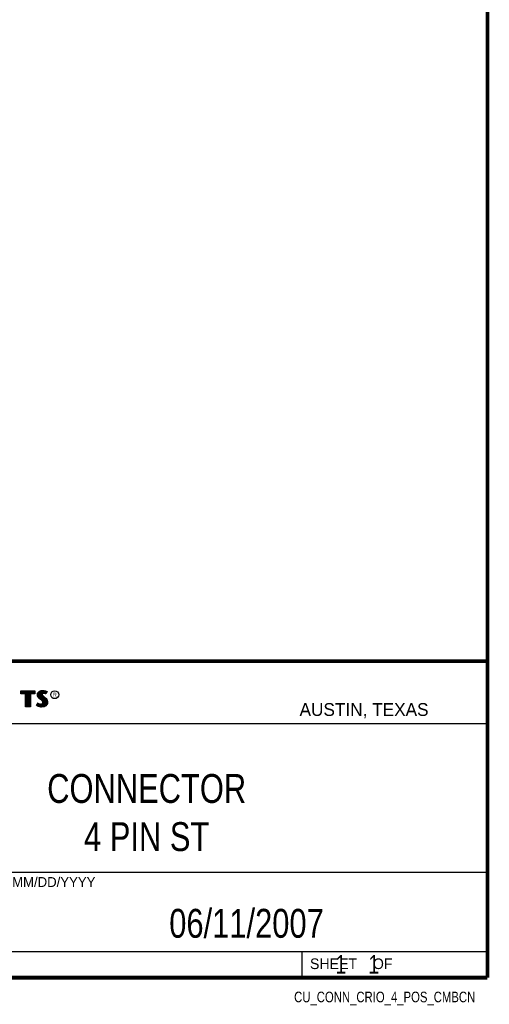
# Model space of a CAD drawing. Header units: inches. Extents: x 0.2 to 16.8, y 0.1 to 10.8.
# Tile 9 of 10: x 14.2 to 16.8, y 0.1 to 5.4. Entities that reach past the tile are written whole.
import ezdxf
from ezdxf.enums import TextEntityAlignment as Align

# ---------------------------------------------------------------- set-up
doc = ezdxf.new("R2010")
doc.units = ezdxf.units.IN
doc.header["$LTSCALE"] = 0.935
doc.header["$MEASUREMENT"] = 0
doc.layers.get('0').update_dxf_attribs({"linetype": 'CONTINUOUS'})
doc.styles.get("Standard").update_dxf_attribs({"font": 'txt', "width": 0.8})

msp = doc.modelspace()

# ---------------------------------------------------------------- linework, layer by layer
at = {"color": 2, "linetype": 'CONTINUOUS'}
for p, q in [((13.0652, 1.9695), (16.745, 1.9695)), ((16.745, 1.9695), (16.745, 0.2605)), ((14.2237, 1.8113), (14.3005, 1.8113)), ((14.2237, 1.795), (14.2237, 1.8113)), ((14.3005, 1.8113), (14.3005, 1.795)), ((14.3255, 1.8083), (14.3342, 1.8118)), ((14.3342, 1.8118), (14.3438, 1.8128)), ((14.3438, 1.8128), (14.3503, 1.8124)), ((14.3503, 1.8124), (14.3573, 1.8109)), ((14.2488, 1.795), (14.2237, 1.795)), ((14.2262, 1.8087), (14.2979, 1.8087)), ((14.2262, 1.7975), (14.2262, 1.8087)), ((14.2514, 1.7975), (14.2262, 1.7975)), ((14.2282, 1.7975), (14.2282, 1.8087)), ((14.2317, 1.7975), (14.2317, 1.8087)), ((14.2351, 1.7975), (14.2351, 1.8087)), ((14.2386, 1.7975), (14.2386, 1.8087)), ((14.2421, 1.7975), (14.2421, 1.8087)), ((14.2456, 1.7975), (14.2456, 1.8087)), ((14.2488, 1.724), (14.2488, 1.795)), ((14.249, 1.7975), (14.249, 1.8087)), ((14.2514, 1.7975), (14.2525, 1.8087)), ((14.2514, 1.7266), (14.2514, 1.7975)), ((14.256, 1.7266), (14.256, 1.8087)), ((14.2595, 1.7266), (14.2595, 1.8087)), ((14.2629, 1.7266), (14.2629, 1.8087)), ((14.2664, 1.7266), (14.2664, 1.8087)), ((14.2699, 1.7266), (14.2699, 1.8087)), ((14.2727, 1.7975), (14.2734, 1.8087)), ((14.2979, 1.7975), (14.2727, 1.7975)), ((14.2727, 1.7975), (14.2727, 1.7266)), ((14.3005, 1.795), (14.2753, 1.795)), ((14.2753, 1.795), (14.2753, 1.724)), ((14.2768, 1.7975), (14.2768, 1.8087)), ((14.2803, 1.7975), (14.2803, 1.8087)), ((14.2838, 1.7975), (14.2838, 1.8087)), ((14.2873, 1.7975), (14.2873, 1.8087)), ((14.2907, 1.7975), (14.2907, 1.8087)), ((14.2942, 1.7975), (14.2942, 1.8087)), ((14.2979, 1.8087), (14.2979, 1.7975)), ((14.3132, 1.7895), (14.3147, 1.797)), ((14.3138, 1.7838), (14.3132, 1.7895)), ((14.3158, 1.7787), (14.3138, 1.7838)), ((14.3147, 1.797), (14.3194, 1.8038)), ((14.3158, 1.7893), (14.3171, 1.796)), ((14.3163, 1.7844), (14.3158, 1.7893)), ((14.3185, 1.7748), (14.3158, 1.7787)), ((14.318, 1.7798), (14.3163, 1.7844)), ((14.3171, 1.796), (14.3212, 1.8021)), ((14.3204, 1.7764), (14.318, 1.7798)), ((14.3237, 1.7695), (14.3185, 1.7748)), ((14.3186, 1.7785), (14.3186, 1.7981)), ((14.3194, 1.8038), (14.3255, 1.8083)), ((14.3255, 1.7714), (14.3204, 1.7764)), ((14.3212, 1.8021), (14.3268, 1.8061)), ((14.322, 1.7748), (14.322, 1.8026)), ((14.3357, 1.7595), (14.3237, 1.7695)), ((14.3255, 1.7713), (14.3255, 1.8052)), ((14.3375, 1.7613), (14.3255, 1.7714)), ((14.3268, 1.8061), (14.3349, 1.8093)), ((14.329, 1.7684), (14.329, 1.807)), ((14.3325, 1.7655), (14.3325, 1.8084)), ((14.3349, 1.8093), (14.3439, 1.8103)), ((14.3396, 1.7556), (14.3357, 1.7595)), ((14.337, 1.7936), (14.3359, 1.8094)), ((14.3359, 1.7626), (14.3368, 1.7911)), ((14.337, 1.7936), (14.3368, 1.7911)), ((14.3368, 1.7911), (14.3376, 1.7874)), ((14.3387, 1.7962), (14.337, 1.7936)), ((14.3416, 1.7572), (14.3375, 1.7613)), ((14.3376, 1.7874), (14.3413, 1.7829)), ((14.3411, 1.7979), (14.3387, 1.7962)), ((14.3395, 1.7928), (14.3393, 1.7913)), ((14.3393, 1.7913), (14.3399, 1.7886)), ((14.3394, 1.7967), (14.3394, 1.8098)), ((14.3394, 1.7594), (14.3394, 1.7852)), ((14.3405, 1.7944), (14.3395, 1.7928)), ((14.3399, 1.7886), (14.3431, 1.7847)), ((14.3422, 1.7956), (14.3405, 1.7944)), ((14.3442, 1.7988), (14.3411, 1.7979)), ((14.3413, 1.7829), (14.3529, 1.7732)), ((14.3447, 1.7964), (14.3422, 1.7956)), ((14.3429, 1.7984), (14.3429, 1.8102)), ((14.3429, 1.7552), (14.3429, 1.7815)), ((14.3431, 1.7847), (14.3546, 1.7751)), ((14.3439, 1.8103), (14.3499, 1.8099)), ((14.3474, 1.7992), (14.3442, 1.7988)), ((14.3474, 1.7967), (14.3447, 1.7964)), ((14.3464, 1.7991), (14.3464, 1.8101)), ((14.3464, 1.7266), (14.3464, 1.7787)), ((14.3506, 1.799), (14.3474, 1.7992)), ((14.3503, 1.7965), (14.3474, 1.7967)), ((14.3498, 1.7991), (14.3498, 1.8099)), ((14.3498, 1.7271), (14.3498, 1.7758)), ((14.3499, 1.8099), (14.3567, 1.8085)), ((14.3548, 1.7956), (14.3503, 1.7965)), ((14.3554, 1.7981), (14.3506, 1.799)), ((14.3529, 1.7732), (14.356, 1.7701)), ((14.3533, 1.7985), (14.3533, 1.8092)), ((14.3533, 1.7293), (14.3533, 1.7728)), ((14.3546, 1.7751), (14.3578, 1.7719)), ((14.3572, 1.7949), (14.3548, 1.7956)), ((14.3583, 1.7972), (14.3554, 1.7981)), ((14.356, 1.7701), (14.359, 1.767)), ((14.3567, 1.8085), (14.3607, 1.807)), ((14.3568, 1.7976), (14.3568, 1.8084)), ((14.3568, 1.7306), (14.3568, 1.7693)), ((14.3596, 1.7934), (14.3572, 1.7949)), ((14.3573, 1.8109), (14.3617, 1.8094)), ((14.3578, 1.7719), (14.3609, 1.7686)), ((14.3586, 1.797), (14.3583, 1.7972)), ((14.3631, 1.806), (14.3586, 1.797)), ((14.359, 1.767), (14.3624, 1.7626)), ((14.3665, 1.8071), (14.3596, 1.7934)), ((14.3603, 1.8003), (14.3603, 1.8072)), ((14.3603, 1.7344), (14.3603, 1.7654)), ((14.3607, 1.807), (14.3631, 1.806)), ((14.3609, 1.7686), (14.3645, 1.764)), ((14.3617, 1.8094), (14.3665, 1.8071)), ((14.3624, 1.7626), (14.3649, 1.7576)), ((14.3645, 1.764), (14.3672, 1.7586)), ((14.3672, 1.7586), (14.3686, 1.7542)), ((14.2753, 1.724), (14.2488, 1.724)), ((14.2727, 1.7266), (14.2514, 1.7266)), ((14.3092, 1.7305), (14.317, 1.7449)), ((14.3141, 1.7272), (14.3092, 1.7305)), ((14.3125, 1.7314), (14.3178, 1.7412)), ((14.3153, 1.7295), (14.3125, 1.7314)), ((14.3189, 1.7253), (14.3141, 1.7272)), ((14.3151, 1.7296), (14.3151, 1.7361)), ((14.3197, 1.7277), (14.3153, 1.7295)), ((14.317, 1.7449), (14.3203, 1.7425)), ((14.3178, 1.7412), (14.319, 1.7404)), ((14.3186, 1.728), (14.319, 1.7404)), ((14.326, 1.7238), (14.3189, 1.7253)), ((14.319, 1.7404), (14.3226, 1.7385)), ((14.3264, 1.7263), (14.3197, 1.7277)), ((14.3203, 1.7425), (14.3236, 1.7409)), ((14.322, 1.7272), (14.322, 1.7387)), ((14.3226, 1.7385), (14.3274, 1.7369)), ((14.3236, 1.7409), (14.3279, 1.7394)), ((14.3255, 1.7264), (14.3255, 1.7376)), ((14.332, 1.7229), (14.326, 1.7238)), ((14.3322, 1.7254), (14.3264, 1.7263)), ((14.3274, 1.7369), (14.3318, 1.7364)), ((14.3279, 1.7394), (14.3318, 1.7389)), ((14.329, 1.7259), (14.329, 1.7367)), ((14.3318, 1.7389), (14.3354, 1.7392)), ((14.3318, 1.7364), (14.336, 1.7367)), ((14.3363, 1.7227), (14.332, 1.7229)), ((14.3362, 1.7253), (14.3322, 1.7254)), ((14.3325, 1.7254), (14.3325, 1.7363)), ((14.3354, 1.7392), (14.3381, 1.7403)), ((14.3359, 1.7252), (14.3359, 1.7367)), ((14.336, 1.7367), (14.3393, 1.738)), ((14.3492, 1.727), (14.3362, 1.7253)), ((14.35, 1.7245), (14.3363, 1.7227)), ((14.3381, 1.7403), (14.3407, 1.7421)), ((14.3393, 1.738), (14.3426, 1.7403)), ((14.3394, 1.7257), (14.3394, 1.7381)), ((14.3419, 1.752), (14.3396, 1.7556)), ((14.3407, 1.7421), (14.3422, 1.7445)), ((14.3442, 1.753), (14.3416, 1.7572)), ((14.3429, 1.7482), (14.3419, 1.752)), ((14.3422, 1.7445), (14.3429, 1.7482)), ((14.3426, 1.7403), (14.3446, 1.7435)), ((14.3429, 1.7262), (14.3429, 1.7405)), ((14.3455, 1.7483), (14.3442, 1.753)), ((14.3446, 1.7435), (14.3455, 1.7483)), ((14.358, 1.7319), (14.3492, 1.727)), ((14.3596, 1.7299), (14.35, 1.7245)), ((14.3631, 1.7376), (14.358, 1.7319)), ((14.3653, 1.7362), (14.3596, 1.7299)), ((14.3657, 1.7434), (14.3631, 1.7376)), ((14.3637, 1.7383), (14.3649, 1.7576)), ((14.3649, 1.7576), (14.3661, 1.7537)), ((14.3681, 1.7427), (14.3653, 1.7362)), ((14.3665, 1.7485), (14.3657, 1.7434)), ((14.3661, 1.7537), (14.3665, 1.7485)), ((14.369, 1.7484), (14.3681, 1.7427)), ((14.3686, 1.7542), (14.369, 1.7484)), ((13.0653, 1.6329), (16.75, 1.6329)), ((13.0652, 0.8295), (16.745, 0.8295)), ((13.0652, 0.4005), (16.745, 0.4005)), ((15.745, 0.4005), (15.745, 0.2605)), ((13.0652, 0.2605), (16.745, 0.2605)), ((15.7462, 0.2607), (16.7462, 0.2607)), ((15.7462, 0.2607), (15.7462, 0.2602)), ((15.7462, 0.2602), (16.7462, 0.2602)), ((16.7462, 0.2607), (16.7462, 0.2602))]:
    msp.add_line(p, q, dxfattribs=at)
at = {"color": 7, "linetype": 'CONTINUOUS', "const_width": 0.02}
for points in [[(16.75, 0.2586), (16.75, 10.7586)], [(11.4718, 1.9702), (16.75, 1.9707)], [(0.25, 0.2586), (16.75, 0.2586)]]:
    msp.add_lwpolyline(points, dxfattribs=at)
at = {"color": 2, "linetype": 'CONTINUOUS'}
msp.add_circle((14.4074, 1.7896), 0.0215, dxfattribs=at)

# ---------------------------------------------------------------- texts
for s, height, p in [('R', 0.0217, (14.3971, 1.7782)), ('AUSTIN, TEXAS', 0.069617, (15.7327, 1.6745)), ('MM/DD/YYYY', 0.05325, (14.1765, 0.7494)), ('SHEET    OF', 0.057262, (15.7892, 0.3052))]:
    msp.add_text(s, height=height, dxfattribs=at).set_placement(p)
at = {"color": 2, "linetype": 'CONTINUOUS', "width": 0.8}
msp.add_text('CU_CONN_CRIO_4_POS_CMBCN', height=0.057262, dxfattribs=at).set_placement((16.6837, 0.1254), align=Align.RIGHT)
at = {"color": 7, "linetype": 'CONTINUOUS'}
for s, insert, char_height, width, attachment_point in [('CONNECTOR\\P4 PIN ST', (14.9051, 1.3603), 0.15625, 1.125, 2), ('06/11/2007 ', (15.4455, 0.6307), 0.15625, 1.375, 2), ('    1    1', (15.8075, 0.3805), 0.1, 0.8, 1)]:
    msp.add_mtext(s, dxfattribs=dict(at, insert=insert, char_height=char_height, width=width, attachment_point=attachment_point))

doc.saveas('drawing.dxf')
